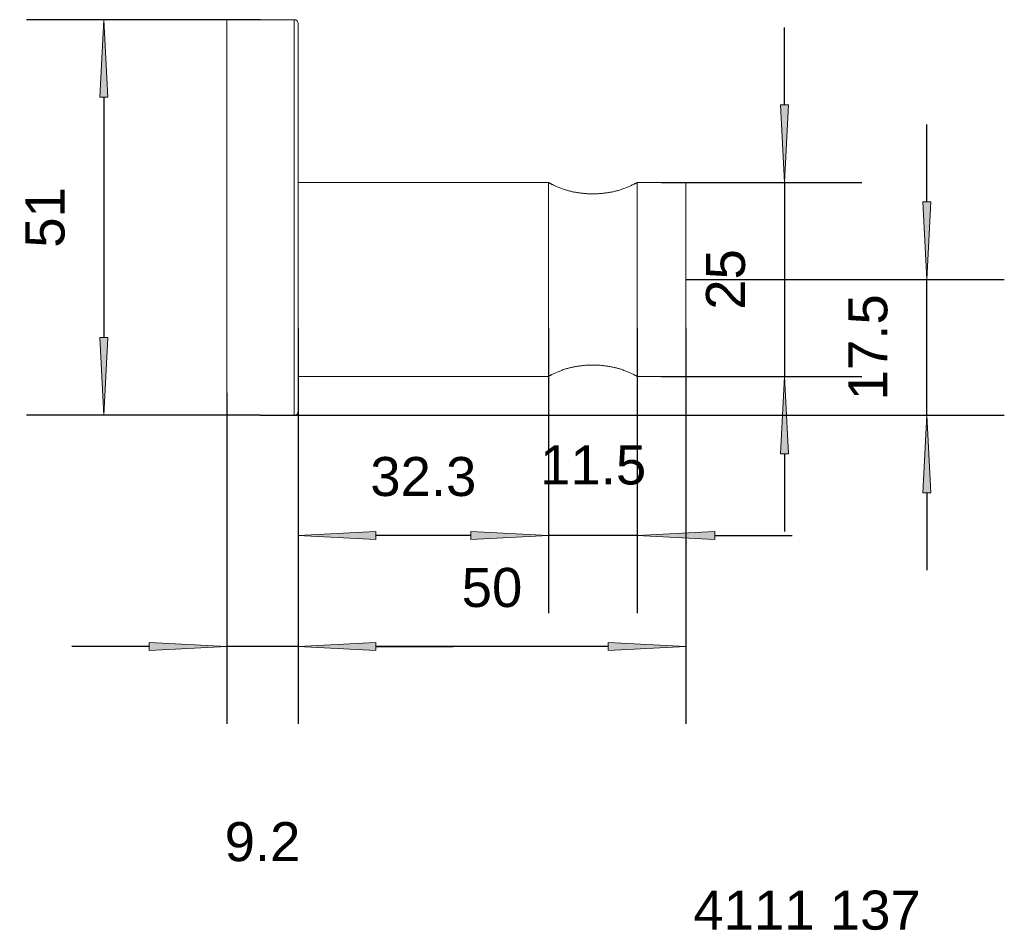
# Model space of a CAD drawing. Header units: millimetres. Extents: x -78 to 49, y -72 to 45.
import ezdxf

# ---------------------------------------------------------------- set-up
doc = ezdxf.new("R2010")
doc.units = ezdxf.units.MM
doc.header["$LTSCALE"] = 254
doc.header["$PDMODE"] = 1
doc.header["$PDSIZE"] = -2
for name, color, linetype, lineweight in [('1', 7, 'Continuous', 5), ('Bemaßung', 7, 'Continuous', 5), ('Keine', 7, 'Continuous', 5)]:
    doc.layers.add(name, color=color, linetype=linetype, lineweight=lineweight)
doc.styles.add('Arial', font='Arial')
doc.dimstyles.new('ST', dxfattribs={"dimtxt": 5.034433, "dimasz": 9.99939, "dimexe": 10, "dimexo": 0, "dimgap": 5, "dimtad": 1, "dimdec": 0, "dimdsep": 46, "dimtxsty": 'Arial', "dimblk": 'VW_FILLEDARROW', "dimblk1": 'VW_FILLEDARROW', "dimblk2": 'VW_FILLEDARROW', "dimcen": 0, "dimadec": 3, "dimazin": 0, "dimtfac": 1, "dimtdec": 0, "dimtix": 1, "dimtmove": 0, "dimatfit": 0, "dimldrblk": 'VW_FILLEDARROW-1', "dimfxl": 1, "dimfrac": 2, "dimtolj": 1, "dimarcsym": 0})

# ---------------------------------------------------------------- blocks, each defined once
blk = doc.blocks.new('VW_FILLEDARROW')
at = {"linetype": 'Continuous', "lineweight": 0}
blk.add_hatch(color=0, dxfattribs=at).paths.add_polyline_path([(-1, 0.052), (0, 0), (-1, -0.052)])
at = {"color": 0, "lineweight": 5, "flags": 128}
blk.add_lwpolyline([(-1, 0.052), (0, 0), (-1, -0.052)], close=True, dxfattribs=at)
blk = doc.blocks.new('*D1')
at = {"layer": 'Bemaßung', "color": 0, "lineweight": -2}
for p, q in [((-46.69, 45), (-76.89, 45)), ((-66.89, 35), (-66.89, 4)), ((-46.69, -6), (-76.89, -6))]:
    blk.add_line(p, q, dxfattribs=at)
at = {"layer": 'Defpoints', "color": 0}
for p in [(-46.69, 45), (-66.89, -6), (-46.69, -6)]:
    blk.add_point(p, dxfattribs=at)
at = {"layer": 'Bemaßung', "color": 0, "lineweight": -2, "xscale": 9.999389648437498, "yscale": 9.999389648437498, "zscale": 9.999389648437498}
for p, rotation in [((-66.89, 45), 90), ((-66.89, -6), 270)]:
    blk.add_blockref('VW_FILLEDARROW', p, dxfattribs=dict(at, rotation=rotation))
at = {"layer": 'Bemaßung', "color": 0, "insert": (-74.46, 19.5), "char_height": 5.034, "attachment_point": 5, "rotation": 90, "style": 'Arial'}
blk.add_mtext('\\A1;51', dxfattribs=at)
blk = doc.blocks.new('VW_FILLEDARROW-1')
at = {"linetype": 'Continuous', "lineweight": 0}
blk.add_hatch(color=0, dxfattribs=at).paths.add_polyline_path([(-1, 0.052), (0, 0), (-1, -0.052)])
at = {"color": 0, "lineweight": 5, "flags": 128}
blk.add_lwpolyline([(-1, 0.052), (0, 0), (-1, -0.052)], close=True, dxfattribs=at)
blk = doc.blocks.new('*D2')
at = {"layer": 'Bemaßung', "color": 0, "lineweight": -2}
for p, q in [((-41.84, 5.26), (-41.84, -31.52)), ((-9.57, 5.26), (-9.57, -31.52)), ((-19.57, -21.52), (-31.84, -21.52))]:
    blk.add_line(p, q, dxfattribs=at)
at = {"layer": 'Defpoints', "color": 0}
for p in [(-41.84, 5.26), (-9.57, 5.26), (-41.84, -21.52)]:
    blk.add_point(p, dxfattribs=at)
at = {"layer": 'Bemaßung', "color": 0, "lineweight": -2, "xscale": 9.999389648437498, "yscale": 9.999389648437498, "zscale": 9.999389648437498, "rotation": 180}
blk.add_blockref('VW_FILLEDARROW', (-41.84, -21.52), dxfattribs=at)
at = {"layer": 'Bemaßung', "color": 0, "lineweight": -2, "xscale": 9.999389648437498, "yscale": 9.999389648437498, "zscale": 9.999389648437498}
blk.add_blockref('VW_FILLEDARROW', (-9.57, -21.52), dxfattribs=at)
at = {"layer": 'Bemaßung', "color": 0, "insert": (-25.7, -13.95), "char_height": 5.034, "attachment_point": 5, "style": 'Arial'}
blk.add_mtext('\\A1;32.3', dxfattribs=at)
blk = doc.blocks.new('*D3')
at = {"layer": 'Bemaßung', "color": 0, "lineweight": -2}
for p, q in [((-9.57, 5.26), (-9.57, -31.52)), ((1.89, 5.26), (1.89, -31.52)), ((-19.57, -21.52), (-29.56, -21.52)), ((1.89, -21.52), (-9.57, -21.52)), ((11.89, -21.52), (21.89, -21.52))]:
    blk.add_line(p, q, dxfattribs=at)
at = {"layer": 'Defpoints', "color": 0}
for p in [(-9.57, 5.26), (1.89, 5.26), (-9.57, -21.52)]:
    blk.add_point(p, dxfattribs=at)
at = {"layer": 'Bemaßung', "color": 0, "lineweight": -2, "xscale": 9.999389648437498, "yscale": 9.999389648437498, "zscale": 9.999389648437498}
blk.add_blockref('VW_FILLEDARROW', (-9.57, -21.52), dxfattribs=at)
at = {"layer": 'Bemaßung', "color": 0, "lineweight": -2, "xscale": 9.999389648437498, "yscale": 9.999389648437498, "zscale": 9.999389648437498, "rotation": 180}
blk.add_blockref('VW_FILLEDARROW', (1.89, -21.52), dxfattribs=at)
at = {"layer": 'Bemaßung', "color": 0, "insert": (-3.79, -12.46), "char_height": 5.034, "attachment_point": 5, "style": 'Arial'}
blk.add_mtext('\\A1;11.5', dxfattribs=at)
blk = doc.blocks.new('*D4')
at = {"layer": 'Bemaßung', "color": 0, "lineweight": -2}
for p, q in [((-41.84, 5.26), (-41.84, -45.83)), ((8.16, 5.26), (8.16, -45.83)), ((-1.84, -35.83), (-31.84, -35.83))]:
    blk.add_line(p, q, dxfattribs=at)
at = {"layer": 'Defpoints', "color": 0}
for p in [(-41.84, 5.26), (8.16, 5.26), (-41.84, -35.83)]:
    blk.add_point(p, dxfattribs=at)
at = {"layer": 'Bemaßung', "color": 0, "lineweight": -2, "xscale": 9.999389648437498, "yscale": 9.999389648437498, "zscale": 9.999389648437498, "rotation": 180}
blk.add_blockref('VW_FILLEDARROW', (-41.84, -35.83), dxfattribs=at)
at = {"layer": 'Bemaßung', "color": 0, "lineweight": -2, "xscale": 9.999389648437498, "yscale": 9.999389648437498, "zscale": 9.999389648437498}
blk.add_blockref('VW_FILLEDARROW', (8.16, -35.83), dxfattribs=at)
at = {"layer": 'Bemaßung', "color": 0, "insert": (-16.84, -28.26), "char_height": 5.034, "attachment_point": 5, "style": 'Arial'}
blk.add_mtext('\\A1;50', dxfattribs=at)
blk = doc.blocks.new('*D5')
at = {"layer": 'Bemaßung', "color": 0, "lineweight": -2}
for p, q in [((-51.04, -3.13), (-51.04, -45.83)), ((-41.84, -3.13), (-41.84, -45.83)), ((-61.04, -35.83), (-71.04, -35.83)), ((-41.84, -35.83), (-51.04, -35.83)), ((-31.84, -35.83), (-21.84, -35.83))]:
    blk.add_line(p, q, dxfattribs=at)
at = {"layer": 'Defpoints', "color": 0}
for p in [(-51.04, -3.13), (-41.84, -3.13), (-51.04, -35.83)]:
    blk.add_point(p, dxfattribs=at)
at = {"layer": 'Bemaßung', "color": 0, "lineweight": -2, "xscale": 9.999389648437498, "yscale": 9.999389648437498, "zscale": 9.999389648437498}
blk.add_blockref('VW_FILLEDARROW', (-51.04, -35.83), dxfattribs=at)
at = {"layer": 'Bemaßung', "color": 0, "lineweight": -2, "xscale": 9.999389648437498, "yscale": 9.999389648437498, "zscale": 9.999389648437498, "rotation": 180}
blk.add_blockref('VW_FILLEDARROW', (-41.84, -35.83), dxfattribs=at)
at = {"layer": 'Bemaßung', "color": 0, "insert": (-46.44, -61.04), "char_height": 5.034, "attachment_point": 5, "style": 'Arial'}
blk.add_mtext('\\A1;9.2', dxfattribs=at)
blk = doc.blocks.new('*D6')
at = {"layer": 'Bemaßung', "color": 0, "lineweight": -2}
for p, q in [((20.88, 34), (20.88, 44)), ((5.03, 24), (30.88, 24)), ((20.88, 24), (20.88, -1)), ((5.03, -1), (30.88, -1)), ((20.88, -11), (20.88, -21))]:
    blk.add_line(p, q, dxfattribs=at)
at = {"layer": 'Defpoints', "color": 0}
for p in [(5.03, 24), (5.03, -1), (20.88, -1)]:
    blk.add_point(p, dxfattribs=at)
at = {"layer": 'Bemaßung', "color": 0, "lineweight": -2, "xscale": 9.999389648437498, "yscale": 9.999389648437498, "zscale": 9.999389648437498}
for p, rotation in [((20.88, 24), 270), ((20.88, -1), 90)]:
    blk.add_blockref('VW_FILLEDARROW', p, dxfattribs=dict(at, rotation=rotation))
at = {"layer": 'Bemaßung', "color": 0, "insert": (13.31, 11.5), "char_height": 5.034, "attachment_point": 5, "rotation": 90, "style": 'Arial'}
blk.add_mtext('\\A1;25', dxfattribs=at)
blk = doc.blocks.new('*D7')
at = {"layer": 'Bemaßung', "color": 0, "lineweight": -2}
for p, q in [((39.24, 21.5), (39.24, 31.5)), ((8.16, 11.5), (49.24, 11.5)), ((39.24, -6), (39.24, 11.5)), ((-46.69, -6), (49.24, -6)), ((39.24, -16), (39.24, -26))]:
    blk.add_line(p, q, dxfattribs=at)
at = {"layer": 'Defpoints', "color": 0}
for p in [(8.16, 11.5), (39.24, 11.5), (-46.69, -6)]:
    blk.add_point(p, dxfattribs=at)
at = {"layer": 'Bemaßung', "color": 0, "lineweight": -2, "xscale": 9.999389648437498, "yscale": 9.999389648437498, "zscale": 9.999389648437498}
for p, rotation in [((39.24, 11.5), 270), ((39.24, -6), 90)]:
    blk.add_blockref('VW_FILLEDARROW', p, dxfattribs=dict(at, rotation=rotation))
at = {"layer": 'Bemaßung', "color": 0, "insert": (31.67, 2.75), "char_height": 5.034, "attachment_point": 5, "rotation": 90, "style": 'Arial'}
blk.add_mtext('\\A1;17.5', dxfattribs=at)

msp = doc.modelspace()

# ---------------------------------------------------------------- linework, layer by layer
at = {"layer": '1', "color": 7}
for p, q in [((-51.04, -6), (-51.04, 45)), ((-42.34, 45), (-51.04, 45)), ((-42.34, -6), (-42.34, 45)), ((-41.84, -5.5), (-41.84, 44.5)), ((-9.57, 24), (-41.84, 24)), ((-9.57, -1), (-9.57, 24)), ((8.16, 24), (1.89, 24)), ((1.89, 24), (1.89, -1)), ((8.16, -1), (8.16, 24)), ((-41.84, -1), (-9.57, -1)), ((1.89, -1), (8.16, -1)), ((-51.04, -6), (-42.34, -6))]:
    msp.add_line(p, q, dxfattribs=at)
for centre, start, end in [((-42.34, 44.5), 0, 90), ((-42.34, -5.5), 270, 0)]:
    msp.add_arc(centre, 0.5, start, end, dxfattribs=at)
for points in [[(1.89, 24), (1.23, 23.64), (-0.84, 22.82), (-3.84, 22.44), (-6.84, 22.82), (-8.9, 23.64), (-9.57, 24)], [(-9.57, -1), (-8.9, -0.64), (-6.84, 0.18), (-3.84, 0.56), (-0.84, 0.18), (1.23, -0.64), (1.89, -1)]]:
    msp.add_open_spline(points, degree=2, dxfattribs=at)

# ---------------------------------------------------------------- texts
at = {"layer": 'Keine', "insert": (9.13, -67.32), "char_height": 5.034, "width": 30.1115, "attachment_point": 1, "line_spacing_factor": 0.970891, "style": 'Arial'}
msp.add_mtext('4111 137', dxfattribs=at)

# ---------------------------------------------------------------- dimensions: what is measured, and where the dimension line sits
at = {"layer": 'Bemaßung'}
for base, p1, p2, picture, middle in [((-66.89, -6), (-46.69, 45), (-46.69, -6), '*D1', (-74.46, 19.5)), ((20.88, -1), (5.03, 24), (5.03, -1), '*D6', (13.31, 11.5)), ((39.24, 11.5), (-46.69, -6), (8.16, 11.5), '*D7', (31.67, 2.75))]:
    dim = msp.add_linear_dim(base=base, p1=p1, p2=p2, angle=270, dimstyle='ST', override={"dimgap": 5, "dimdec": 1, "dimpost": '<>', "dimtxsty": 'Arial', "dimtmove": 2}, dxfattribs=at)
    dim.commit()
    dim.dimension.update_dxf_attribs({"geometry": picture, "text_midpoint": middle})
for base, p1, p2, override, picture, middle in [((-41.84, -21.52), (-9.57, 5.26), (-41.84, 5.26), {"dimgap": 5, "dimdec": 1, "dimpost": '<>', "dimtxsty": 'Arial', "dimtmove": 2}, '*D2', (-25.7, -13.95)), ((-41.84, -35.83), (8.16, 5.26), (-41.84, 5.26), {"dimgap": 5, "dimdec": 1, "dimpost": '<>', "dimtxsty": 'Arial', "dimtmove": 2}, '*D4', (-16.84, -28.26)), ((-51.04, -35.83), (-41.84, -3.13), (-51.04, -3.13), {"dimgap": 5, "dimdec": 1, "dimpost": '<>', "dimtxsty": 'Arial', "dimtix": 0, "dimtmove": 2}, '*D5', (-46.44, -61.04))]:
    dim = msp.add_linear_dim(base=base, p1=p1, p2=p2, dimstyle='ST', override=override, dxfattribs=at)
    dim.commit()
    dim.dimension.update_dxf_attribs({"geometry": picture, "text_midpoint": middle})
dim = msp.add_linear_dim(base=(-9.57, -21.52), p1=(1.89, 5.26), p2=(-9.57, 5.26), dimstyle='ST', override={"dimgap": 5, "dimdec": 1, "dimpost": '<>', "dimtxsty": 'Arial', "dimtmove": 2}, dxfattribs=at)
dim.commit()
dim.dimension.update_dxf_attribs({"geometry": '*D3', "text_midpoint": (-3.79, -12.46), "dimtype": 160})

doc.saveas('drawing.dxf')
